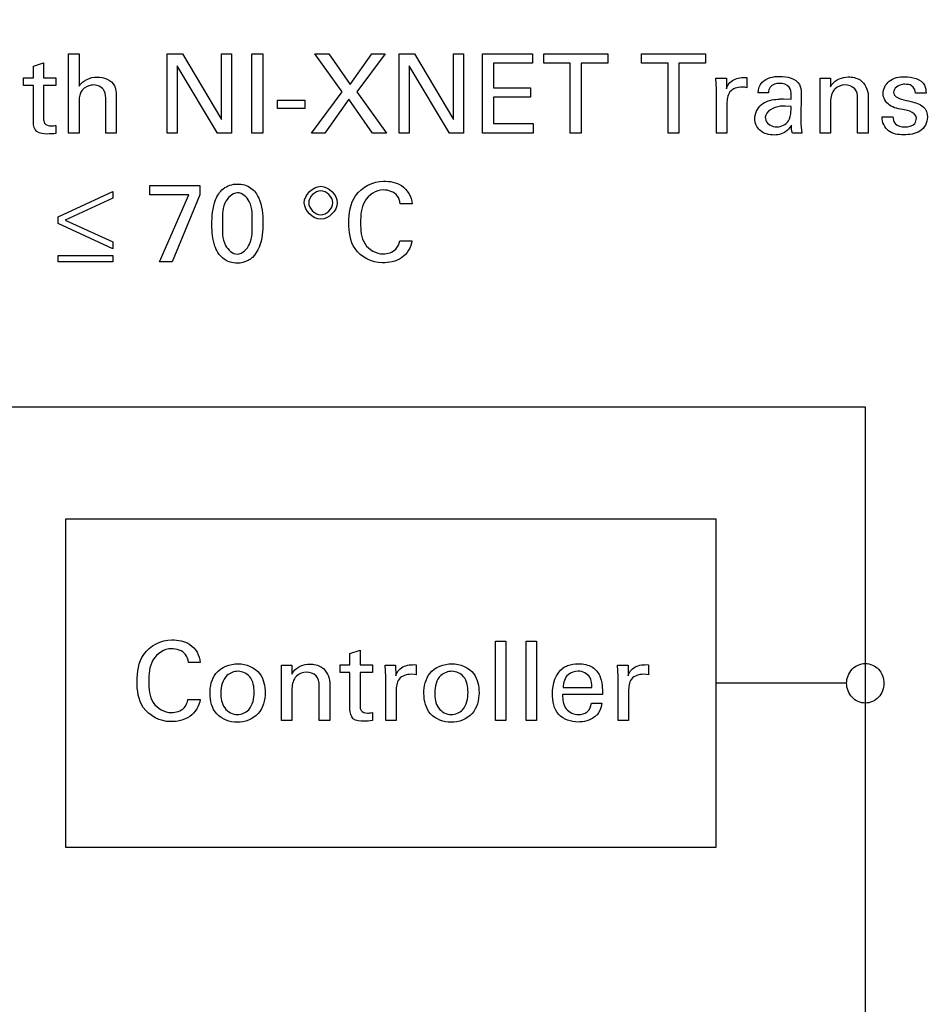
# Model space of a CAD drawing. Header units: inches. Extents: x 0 to 22, y 0 to 17.
# Tile 20 of 75: x 5.719 to 6.411, y 7.712 to 8.457. Entities that reach past the tile are written whole.
import ezdxf

# ---------------------------------------------------------------- set-up
doc = ezdxf.new("R2010")
doc.units = ezdxf.units.IN
doc.header["$LTSCALE"] = 1.21
doc.header["$MEASUREMENT"] = 0
doc.layers.get('0').update_dxf_attribs({"linetype": 'CONTINUOUS'})
doc.layers.add('DIMENSIONS', color=7, linetype='CONTINUOUS')
doc.styles.get("Standard").update_dxf_attribs({"font": 'txt', "width": 0.8})
doc.dimstyles.new('DIMSTYLE_1', dxfattribs={"dimtxt": 0.125, "dimasz": 0.18, "dimexe": 0.125, "dimexo": 0.0625, "dimgap": 0.0625, "dimtad": 0, "dimtih": 1, "dimtoh": 1, "dimzin": 4, "dimdsep": 46, "dimtxsty": 'STANDARD', "dimblk": '_FILLED', "dimblk1": '_FILLED', "dimblk2": '_FILLED', "dimcen": 0.09, "dimadec": 0, "dimazin": 0, "dimtp": 0.001, "dimtm": 0.001, "dimtfac": 1, "dimtofl": 0, "dimtmove": 0, "dimatfit": 3, "dimldrblk": '_FILLED', "dimfxl": 1, "dimtolj": 1, "dimtzin": 4, "dimarcsym": 0})

# ---------------------------------------------------------------- blocks, each defined once
blk = doc.blocks.new('_FILLED')
at = {"color": 0, "linetype": 'BYBLOCK'}
blk.add_solid([(0, 0), (-1, 0.1736), (-1, -0.1736)], dxfattribs=at)
blk = doc.blocks.new('*D16')
at = {"layer": 'DIMENSIONS', "color": 2, "linetype": 'CONTINUOUS'}
for p, q in [((4.94006, 6.91971), (4.94006, 9.91637)), ((7.84906, 8.95887), (7.84906, 9.91637)), ((4.94006, 9.79137), (5.76956, 9.79137)), ((7.84906, 9.79137), (7.01956, 9.79137))]:
    blk.add_line(p, q, dxfattribs=at)
at = {"layer": 'DIMENSIONS', "color": 2, "linetype": 'CONTINUOUS', "xscale": 0.18, "yscale": 0.18, "zscale": 0.18, "rotation": 180}
blk.add_blockref('_FILLED', (4.94006, 9.79137), dxfattribs=at)
at = {"layer": 'DIMENSIONS', "color": 2, "linetype": 'CONTINUOUS', "xscale": 0.18, "yscale": 0.18, "zscale": 0.18}
blk.add_blockref('_FILLED', (7.84906, 9.79137), dxfattribs=at)
at = {"layer": 'DIMENSIONS', "color": 2, "linetype": 'CONTINUOUS', "insert": (6.39456, 9.85387), "char_height": 0.125, "width": 1.125, "attachment_point": 2, "line_spacing_factor": 0.9}
blk.add_mtext('2.91{\\Ftxt.shx;\\W1.000000;\\H0.125000; }[73.9]', dxfattribs=at)

msp = doc.modelspace()

# ---------------------------------------------------------------- linework, layer by layer
at = {"color": 40, "linetype": 'CONTINUOUS'}
for p, q in [((5.75652, 8.37104), (5.75652, 8.43109)), ((5.75652, 8.43109), (5.76443, 8.43109)), ((5.76443, 8.43109), (5.76443, 8.40668)), ((5.83111, 8.37104), (5.83111, 8.43117)), ((5.83111, 8.43117), (5.84269, 8.43117)), ((5.84269, 8.43117), (5.87226, 8.38145)), ((5.87226, 8.38145), (5.87226, 8.43117)), ((5.87226, 8.43117), (5.87992, 8.43117)), ((5.87992, 8.43117), (5.87992, 8.37104)), ((5.89529, 8.37104), (5.89529, 8.43117)), ((5.89529, 8.43117), (5.90362, 8.43117)), ((5.90362, 8.43117), (5.90362, 8.37104)), ((5.96373, 8.40252), (5.94291, 8.43117)), ((5.94291, 8.43117), (5.95357, 8.43117)), ((5.95357, 8.43117), (5.96981, 8.40802)), ((5.96981, 8.40802), (5.98605, 8.43117)), ((5.99613, 8.43117), (5.97473, 8.40235)), ((5.98605, 8.43117), (5.99613, 8.43117)), ((6.00684, 8.37104), (6.00684, 8.43117)), ((6.00684, 8.43117), (6.01842, 8.43117)), ((6.01842, 8.43117), (6.04799, 8.38145)), ((6.04799, 8.38145), (6.04799, 8.43117)), ((6.04799, 8.43117), (6.05565, 8.43117)), ((6.05565, 8.43117), (6.05565, 8.37104)), ((6.07003, 8.37104), (6.07003, 8.43117)), ((6.07003, 8.43117), (6.10776, 8.43117)), ((6.10776, 8.43117), (6.10776, 8.42409)), ((6.11632, 8.42409), (6.11632, 8.43117)), ((6.11632, 8.43117), (6.16487, 8.43117)), ((6.16487, 8.43117), (6.16487, 8.42409)), ((6.19032, 8.42409), (6.19032, 8.43117)), ((6.19032, 8.43117), (6.23887, 8.43117)), ((6.23887, 8.43117), (6.23887, 8.42409)), ((5.7298, 8.42176), (5.73754, 8.42426)), ((5.73754, 8.42426), (5.73754, 8.41301)), ((6.07836, 8.42409), (6.07836, 8.40535)), ((6.10776, 8.42409), (6.07836, 8.42409)), ((6.13647, 8.42409), (6.11632, 8.42409)), ((6.13647, 8.37104), (6.13647, 8.42409)), ((6.14472, 8.42409), (6.14472, 8.37104)), ((6.16487, 8.42409), (6.14472, 8.42409)), ((6.21048, 8.42409), (6.19032, 8.42409)), ((6.21048, 8.37104), (6.21048, 8.42409)), ((6.21872, 8.42409), (6.21872, 8.37104)), ((6.23887, 8.42409), (6.21872, 8.42409)), ((5.7298, 8.41301), (5.7298, 8.42176)), ((5.83869, 8.42209), (5.83869, 8.37104)), ((5.86926, 8.37104), (5.83869, 8.42209)), ((6.01443, 8.42209), (6.01443, 8.37104)), ((6.04499, 8.37104), (6.01443, 8.42209)), ((5.72239, 8.40726), (5.72239, 8.41301)), ((5.72239, 8.41301), (5.7298, 8.41301)), ((5.73754, 8.41301), (5.74688, 8.41301)), ((5.74688, 8.41301), (5.74688, 8.40726)), ((6.24677, 8.41284), (6.25468, 8.41284)), ((6.24718, 8.40435), (6.24677, 8.41284)), ((6.25468, 8.41284), (6.25484, 8.40477)), ((6.27025, 8.41318), (6.27025, 8.40551)), ((6.32569, 8.40802), (6.3256, 8.41284)), ((6.3256, 8.41284), (6.33343, 8.41284)), ((6.33343, 8.41284), (6.33351, 8.4061)), ((5.7298, 8.40726), (5.72239, 8.40726)), ((5.7298, 8.37936), (5.7298, 8.40726)), ((5.73754, 8.40726), (5.73754, 8.3822)), ((5.74688, 8.40726), (5.73754, 8.40726)), ((5.94041, 8.37104), (5.96373, 8.40252)), ((5.97473, 8.40235), (5.99722, 8.37104)), ((6.07836, 8.40535), (6.10635, 8.40535)), ((6.10635, 8.40535), (6.10635, 8.39835)), ((6.24718, 8.37104), (6.24718, 8.40435)), ((6.26875, 8.40585), (6.2665, 8.40593)), ((6.27025, 8.40551), (6.26875, 8.40585)), ((6.28656, 8.40168), (6.27873, 8.40168)), ((6.31138, 8.40152), (6.31104, 8.38153)), ((6.32569, 8.37104), (6.32569, 8.40802)), ((6.40587, 8.40127), (6.39787, 8.40127)), ((5.78459, 8.37104), (5.78459, 8.39577)), ((5.79259, 8.39719), (5.79259, 8.37104)), ((5.91461, 8.38977), (5.91461, 8.39611)), ((5.91461, 8.39611), (5.93551, 8.39611)), ((5.93551, 8.39611), (5.93551, 8.38977)), ((5.96881, 8.39685), (5.95049, 8.37104)), ((5.98672, 8.37104), (5.96881, 8.39685)), ((6.07836, 8.39835), (6.07836, 8.37837)), ((6.10635, 8.39835), (6.07836, 8.39835)), ((6.2551, 8.39327), (6.2551, 8.37104)), ((6.29805, 8.39702), (6.30372, 8.39677)), ((6.33351, 8.3951), (6.33351, 8.37104)), ((6.35408, 8.37104), (6.35408, 8.39761)), ((6.36208, 8.39944), (6.36208, 8.37104)), ((5.76443, 8.39319), (5.76443, 8.37104)), ((5.93551, 8.38977), (5.91461, 8.38977)), ((6.30372, 8.39136), (6.29922, 8.3916)), ((6.07836, 8.37837), (6.10843, 8.37837)), ((6.10843, 8.37837), (6.10843, 8.37104)), ((6.37255, 8.38345), (6.38079, 8.38345)), ((5.74688, 8.37703), (5.74688, 8.37095)), ((5.76443, 8.37104), (5.75652, 8.37104)), ((5.79259, 8.37104), (5.78459, 8.37104)), ((5.83869, 8.37104), (5.83111, 8.37104)), ((5.87992, 8.37104), (5.86926, 8.37104)), ((5.90362, 8.37104), (5.89529, 8.37104)), ((5.95049, 8.37104), (5.94041, 8.37104)), ((5.99722, 8.37104), (5.98672, 8.37104)), ((6.01443, 8.37104), (6.00684, 8.37104)), ((6.05565, 8.37104), (6.04499, 8.37104)), ((6.10843, 8.37104), (6.07003, 8.37104)), ((6.14472, 8.37104), (6.13647, 8.37104)), ((6.21872, 8.37104), (6.21048, 8.37104)), ((6.2551, 8.37104), (6.24718, 8.37104)), ((6.31172, 8.37104), (6.30464, 8.37104)), ((6.33351, 8.37104), (6.32569, 8.37104)), ((6.36208, 8.37104), (6.35408, 8.37104)), ((5.7485, 8.30788), (5.78989, 8.32704)), ((5.78989, 8.32704), (5.78989, 8.32187)), ((5.81791, 8.32453), (5.81791, 8.33145)), ((5.81791, 8.33145), (5.85597, 8.33145)), ((5.85597, 8.33145), (5.85597, 8.32445)), ((5.78989, 8.32187), (5.75383, 8.30529)), ((5.84756, 8.32453), (5.81791, 8.32453)), ((5.82541, 8.27381), (5.84756, 8.32453)), ((5.85597, 8.32445), (5.83482, 8.27381)), ((6.01664, 8.3177), (6.00772, 8.3177)), ((5.7485, 8.30272), (5.7485, 8.30788)), ((5.75383, 8.30529), (5.78989, 8.28872)), ((5.78989, 8.28356), (5.7485, 8.30272)), ((6.00731, 8.28963), (6.01647, 8.28963)), ((5.78989, 8.28872), (5.78989, 8.28356)), ((5.7485, 8.27381), (5.7485, 8.27839)), ((5.7485, 8.27839), (5.78989, 8.27839)), ((5.78989, 8.27839), (5.78989, 8.27381)), ((5.78989, 8.27381), (5.7485, 8.27381)), ((5.83482, 8.27381), (5.82541, 8.27381)), ((5.3593, 8.16383), (6.35988, 8.16383)), ((6.35988, 8.16383), (6.35988, 7.06731)), ((5.75444, 7.83025), (5.75444, 8.07906)), ((5.75444, 8.07906), (6.24667, 8.07906)), ((6.24667, 8.07906), (6.24667, 7.83025)), ((6.07976, 7.92654), (6.07976, 7.98658)), ((6.07976, 7.98658), (6.08759, 7.98658)), ((6.08759, 7.98658), (6.08759, 7.92654)), ((6.10292, 7.92654), (6.10292, 7.98658)), ((6.10292, 7.98658), (6.11075, 7.98658)), ((6.11075, 7.98658), (6.11075, 7.92654)), ((5.96951, 7.97726), (5.97725, 7.97976)), ((5.96951, 7.96851), (5.96951, 7.97726)), ((5.97725, 7.97976), (5.97725, 7.96851)), ((5.85623, 7.97043), (5.84732, 7.97043)), ((5.91784, 7.96351), (5.91775, 7.96835)), ((5.91775, 7.96835), (5.92559, 7.96835)), ((5.92559, 7.96835), (5.92567, 7.9616)), ((5.96209, 7.96276), (5.96209, 7.96851)), ((5.96209, 7.96851), (5.96951, 7.96851)), ((5.97725, 7.96851), (5.98658, 7.96851)), ((5.98658, 7.96851), (5.98658, 7.96276)), ((5.99626, 7.96835), (6.00417, 7.96835)), ((5.99667, 7.95985), (5.99626, 7.96835)), ((6.00417, 7.96835), (6.00434, 7.96027)), ((6.01974, 7.96868), (6.01974, 7.96101)), ((6.17226, 7.96835), (6.18017, 7.96835)), ((6.17267, 7.95985), (6.17226, 7.96835)), ((6.18017, 7.96835), (6.18034, 7.96027)), ((6.19574, 7.96868), (6.19574, 7.96101)), ((5.91784, 7.92654), (5.91784, 7.96351)), ((5.96951, 7.96276), (5.96209, 7.96276)), ((5.96951, 7.93486), (5.96951, 7.96276)), ((5.97725, 7.96276), (5.97725, 7.9377)), ((5.98658, 7.96276), (5.97725, 7.96276)), ((6.01824, 7.96135), (6.01599, 7.96144)), ((6.01974, 7.96101), (6.01824, 7.96135)), ((6.19424, 7.96135), (6.19199, 7.96144)), ((6.19574, 7.96101), (6.19424, 7.96135)), ((5.95424, 7.95494), (5.95424, 7.92654)), ((5.99667, 7.92654), (5.99667, 7.95985)), ((6.17267, 7.92654), (6.17267, 7.95985)), ((6.34574, 7.95464), (6.24667, 7.95464)), ((5.92567, 7.95061), (5.92567, 7.92654)), ((5.94624, 7.92654), (5.94624, 7.95311)), ((6.00459, 7.94878), (6.00459, 7.92654)), ((6.16074, 7.94603), (6.13067, 7.94603)), ((6.131, 7.95152), (6.15274, 7.95152)), ((6.18059, 7.94878), (6.18059, 7.92654)), ((5.84691, 7.94236), (5.85607, 7.94236)), ((6.15249, 7.93961), (6.16032, 7.93961)), ((5.98658, 7.93253), (5.98658, 7.92646)), ((5.92567, 7.92654), (5.91784, 7.92654)), ((5.95424, 7.92654), (5.94624, 7.92654)), ((6.00459, 7.92654), (5.99667, 7.92654)), ((6.08759, 7.92654), (6.07976, 7.92654)), ((6.11075, 7.92654), (6.10292, 7.92654)), ((6.18059, 7.92654), (6.17267, 7.92654)), ((6.24667, 7.83025), (5.75444, 7.83025))]:
    msp.add_line(p, q, dxfattribs=at)
for points in [[(5.76443, 8.40668), (5.767, 8.41106), (5.77293, 8.4136), (5.77801, 8.4136)], [(5.77801, 8.4136), (5.78293, 8.4136), (5.78906, 8.41137), (5.79117, 8.40693)], [(6.26484, 8.41301), (6.26663, 8.41327), (6.26845, 8.4133), (6.27025, 8.41318)], [(6.27873, 8.40168), (6.27905, 8.40447), (6.27982, 8.40746), (6.28165, 8.4096)], [(6.28165, 8.4096), (6.28483, 8.41311), (6.2904, 8.41409), (6.29514, 8.41409)], [(6.30221, 8.40601), (6.30065, 8.40807), (6.29755, 8.40876), (6.29497, 8.40876)], [(6.29514, 8.41409), (6.30049, 8.41409), (6.30746, 8.41266), (6.30997, 8.40793)], [(6.38971, 8.41385), (6.39518, 8.41385), (6.40233, 8.41225), (6.40478, 8.40735)], [(5.76576, 8.40202), (5.76429, 8.39943), (5.76443, 8.39617), (5.76443, 8.39319)], [(6.30997, 8.40793), (6.31099, 8.406), (6.31138, 8.40371), (6.31138, 8.40152)], [(6.35184, 8.40477), (6.34993, 8.4066), (6.34707, 8.4076), (6.34442, 8.4076)], [(6.35408, 8.39761), (6.35408, 8.40011), (6.3536, 8.403), (6.35184, 8.40477)], [(6.3813, 8.4021), (6.3813, 8.39945), (6.38465, 8.39746), (6.38721, 8.39677)], [(6.40478, 8.40735), (6.40565, 8.40548), (6.40587, 8.40333), (6.40587, 8.40127)], [(6.40378, 8.39102), (6.40583, 8.38913), (6.40694, 8.38606), (6.40694, 8.38328)], [(6.29281, 8.37586), (6.29614, 8.37586), (6.29989, 8.37758), (6.30172, 8.38036)], [(6.38996, 8.37586), (6.39256, 8.37586), (6.39566, 8.3765), (6.39729, 8.37853)], [(6.39729, 8.37853), (6.39813, 8.37962), (6.39862, 8.38107), (6.39862, 8.38245)], [(6.40694, 8.38328), (6.40694, 8.37928), (6.40468, 8.37481), (6.40128, 8.3727)], [(5.74688, 8.37095), (5.74474, 8.37057), (5.74255, 8.37045), (5.74038, 8.37045)], [(5.74313, 8.37662), (5.74438, 8.37662), (5.74565, 8.37673), (5.74688, 8.37703)], [(6.30464, 8.37104), (6.30407, 8.37305), (6.30388, 8.37518), (6.30388, 8.37728)], [(6.40128, 8.3727), (6.39767, 8.37048), (6.39311, 8.36987), (6.38887, 8.36987)], [(5.93499, 8.31837), (5.93492, 8.32426), (5.9416, 8.33087), (5.94749, 8.33087)], [(5.9474, 8.32753), (5.94311, 8.32753), (5.93825, 8.32267), (5.93833, 8.31837)], [(5.95665, 8.31837), (5.95665, 8.32271), (5.95174, 8.32753), (5.9474, 8.32753)], [(5.94749, 8.33087), (5.95338, 8.33087), (5.95998, 8.32426), (5.95998, 8.31837)], [(5.94749, 8.30588), (5.9416, 8.30588), (5.93499, 8.31248), (5.93499, 8.31837)], [(5.93833, 8.31837), (5.93833, 8.31405), (5.94317, 8.30921), (5.94749, 8.30921)], [(5.94749, 8.30921), (5.95181, 8.30921), (5.95665, 8.31405), (5.95665, 8.31837)], [(5.95998, 8.31837), (5.95998, 8.31248), (5.95338, 8.30588), (5.94749, 8.30588)], [(6.00439, 8.28331), (6.00597, 8.28501), (6.0069, 8.28735), (6.00731, 8.28963)], [(5.99464, 8.27973), (5.99811, 8.27973), (6.00198, 8.28082), (6.00439, 8.28331)], [(6.01433, 7.96851), (6.01612, 7.96876), (6.01794, 7.96879), (6.01974, 7.96868)], [(6.19033, 7.96851), (6.19212, 7.96876), (6.19394, 7.96879), (6.19574, 7.96868)], [(5.94399, 7.96027), (5.94208, 7.9621), (5.93923, 7.9631), (5.93658, 7.9631)], [(6.12293, 7.94669), (6.12293, 7.9538), (6.12534, 7.96228), (6.13117, 7.96635)], [(5.94624, 7.95311), (5.94624, 7.95561), (5.94576, 7.9585), (5.94399, 7.96027)], [(5.84399, 7.93603), (5.84557, 7.93774), (5.8465, 7.94008), (5.84691, 7.94236)], [(5.83424, 7.93245), (5.83771, 7.93245), (5.84158, 7.93355), (5.84399, 7.93603)], [(5.98283, 7.93211), (5.98409, 7.93211), (5.98536, 7.93223), (5.98658, 7.93253)], [(5.98658, 7.92646), (5.98445, 7.92607), (5.98226, 7.92595), (5.98009, 7.92595)]]:
    msp.add_open_spline(points, degree=3, dxfattribs=at)
for points, knots in [([(6.25484, 8.40477), (6.25518, 8.40608), (6.25704, 8.41033), (6.26172, 8.41257), (6.26484, 8.41301)], [0, 0, 0, 0, 0.299748, 1, 1, 1, 1]), ([(6.29497, 8.40876), (6.2924, 8.40876), (6.2876, 8.40743), (6.28663, 8.40313), (6.28656, 8.40168)], [0, 0, 0, 0, 0.639201, 1, 1, 1, 1]), ([(6.33351, 8.4061), (6.33386, 8.40676), (6.33643, 8.41136), (6.34242, 8.41368), (6.34692, 8.41368)], [0, 0, 0, 0, 0.142191, 1, 1, 1, 1]), ([(6.34692, 8.41368), (6.35001, 8.41368), (6.35804, 8.41227), (6.36208, 8.40391), (6.36208, 8.39944)], [0, 0, 0, 0, 0.408531, 1, 1, 1, 1]), ([(6.37338, 8.40119), (6.37338, 8.40461), (6.37743, 8.41241), (6.38561, 8.41385), (6.38971, 8.41385)], [0, 0, 0, 0, 0.455266, 1, 1, 1, 1]), ([(5.7756, 8.4076), (5.7743, 8.4076), (5.77038, 8.40709), (5.76701, 8.4043), (5.76576, 8.40202)], [0, 0, 0, 0, 0.332944, 1, 1, 1, 1]), ([(5.78459, 8.39577), (5.78459, 8.39824), (5.78475, 8.40422), (5.77862, 8.4076), (5.7756, 8.4076)], [0, 0, 0, 0, 0.449351, 1, 1, 1, 1]), ([(5.79117, 8.40693), (5.79139, 8.40649), (5.79266, 8.40342), (5.79259, 8.39999), (5.79259, 8.39719)], [0, 0, 0, 0, 0.149796, 1, 1, 1, 1]), ([(6.2665, 8.40593), (6.26321, 8.40593), (6.25575, 8.40372), (6.2551, 8.39637), (6.2551, 8.39327)], [0, 0, 0, 0, 0.515075, 1, 1, 1, 1]), ([(6.30372, 8.39677), (6.30372, 8.39789), (6.30373, 8.40096), (6.3035, 8.40445), (6.30221, 8.40601)], [0, 0, 0, 0, 0.356869, 1, 1, 1, 1]), ([(6.34442, 8.4076), (6.3417, 8.4076), (6.33526, 8.40512), (6.33351, 8.39843), (6.33351, 8.3951)], [0, 0, 0, 0, 0.450718, 1, 1, 1, 1]), ([(6.38945, 8.3887), (6.38558, 8.38958), (6.37786, 8.39034), (6.37338, 8.39786), (6.37338, 8.40119)], [0, 0, 0, 0, 0.543898, 1, 1, 1, 1]), ([(6.38979, 8.4081), (6.38918, 8.4081), (6.38569, 8.40807), (6.3813, 8.40507), (6.3813, 8.4021)], [0, 0, 0, 0, 0.169503, 1, 1, 1, 1]), ([(6.39787, 8.40127), (6.39796, 8.40342), (6.39586, 8.40791), (6.39155, 8.4081), (6.38979, 8.4081)], [0, 0, 0, 0, 0.549472, 1, 1, 1, 1]), ([(6.27623, 8.38203), (6.27623, 8.38297), (6.27665, 8.38784), (6.28017, 8.3923), (6.28356, 8.39427)], [0, 0, 0, 0, 0.193694, 1, 1, 1, 1]), ([(6.28356, 8.39427), (6.28699, 8.39617), (6.29213, 8.39689), (6.29704, 8.39702), (6.29805, 8.39702)], [0, 0, 0, 0, 0.794837, 1, 1, 1, 1]), ([(6.38721, 8.39677), (6.38959, 8.39621), (6.39518, 8.39483), (6.40128, 8.39336), (6.40378, 8.39102)], [0, 0, 0, 0, 0.416384, 1, 1, 1, 1]), ([(6.29922, 8.3916), (6.29799, 8.3916), (6.29231, 8.39169), (6.28414, 8.38782), (6.28414, 8.38311)], [0, 0, 0, 0, 0.207172, 1, 1, 1, 1]), ([(6.30172, 8.38036), (6.30303, 8.38248), (6.30362, 8.38639), (6.30368, 8.3901), (6.30372, 8.39136)], [0, 0, 0, 0, 0.663378, 1, 1, 1, 1]), ([(6.39862, 8.38245), (6.39862, 8.38489), (6.39442, 8.38789), (6.39082, 8.38839), (6.38945, 8.3887)], [0, 0, 0, 0, 0.635878, 1, 1, 1, 1]), ([(5.74038, 8.37045), (5.73765, 8.37045), (5.73143, 8.37073), (5.7298, 8.37687), (5.7298, 8.37936)], [0, 0, 0, 0, 0.522835, 1, 1, 1, 1]), ([(5.73754, 8.3822), (5.73754, 8.38099), (5.73767, 8.37761), (5.74137, 8.37662), (5.74313, 8.37662)], [0, 0, 0, 0, 0.407941, 1, 1, 1, 1]), ([(6.29097, 8.3697), (6.28713, 8.3697), (6.27935, 8.37138), (6.27623, 8.37885), (6.27623, 8.38203)], [0, 0, 0, 0, 0.547266, 1, 1, 1, 1]), ([(6.28414, 8.38311), (6.28414, 8.38235), (6.2847, 8.37828), (6.28958, 8.37586), (6.29281, 8.37586)], [0, 0, 0, 0, 0.191083, 1, 1, 1, 1]), ([(6.31104, 8.38153), (6.31104, 8.38109), (6.31113, 8.37758), (6.3113, 8.37407), (6.31172, 8.37104)], [0, 0, 0, 0, 0.125793, 1, 1, 1, 1]), ([(6.38887, 8.36987), (6.38495, 8.36987), (6.37631, 8.371), (6.37252, 8.37956), (6.37255, 8.38345)], [0, 0, 0, 0, 0.502108, 1, 1, 1, 1]), ([(6.38079, 8.38345), (6.38075, 8.38169), (6.38221, 8.37692), (6.38732, 8.37586), (6.38996, 8.37586)], [0, 0, 0, 0, 0.399946, 1, 1, 1, 1]), ([(6.30388, 8.37728), (6.30307, 8.37577), (6.30003, 8.37142), (6.29444, 8.3697), (6.29097, 8.3697)], [0, 0, 0, 0, 0.330897, 1, 1, 1, 1]), ([(5.96875, 8.30321), (5.96875, 8.31027), (5.97092, 8.32646), (5.9871, 8.33478), (5.99507, 8.33478)], [0, 0, 0, 0, 0.469738, 1, 1, 1, 1]), ([(5.99507, 8.33478), (5.99973, 8.33478), (6.01031, 8.33314), (6.01622, 8.32297), (6.01664, 8.3177)], [0, 0, 0, 0, 0.469016, 1, 1, 1, 1]), ([(5.86499, 8.30196), (5.86499, 8.30821), (5.86574, 8.31809), (5.87288, 8.33031), (5.88054, 8.33262), (5.88432, 8.33262)], [0, 0, 0, 0, 0.464312, 0.719425, 1, 1, 1, 1]), ([(5.88432, 8.33262), (5.8879, 8.33262), (5.89507, 8.3308), (5.90287, 8.31947), (5.90364, 8.30963), (5.90364, 8.3033)], [0, 0, 0, 0, 0.273476, 0.516326, 1, 1, 1, 1]), ([(5.99473, 8.32811), (5.98925, 8.32811), (5.97806, 8.32045), (5.97766, 8.30878), (5.97766, 8.3033)], [0, 0, 0, 0, 0.499858, 1, 1, 1, 1]), ([(6.00772, 8.3177), (6.00738, 8.31981), (6.00558, 8.32598), (5.9986, 8.32811), (5.99473, 8.32811)], [0, 0, 0, 0, 0.35594, 1, 1, 1, 1]), ([(5.8844, 8.32595), (5.88028, 8.32595), (5.87224, 8.31706), (5.87299, 8.30764), (5.87299, 8.30238)], [0, 0, 0, 0, 0.439117, 1, 1, 1, 1]), ([(5.89556, 8.30255), (5.89556, 8.30823), (5.89655, 8.318), (5.88807, 8.32595), (5.8844, 8.32595)], [0, 0, 0, 0, 0.60775, 1, 1, 1, 1]), ([(5.86874, 8.28222), (5.86822, 8.28328), (5.86556, 8.28948), (5.86499, 8.29641), (5.86499, 8.30196)], [0, 0, 0, 0, 0.175034, 1, 1, 1, 1]), ([(5.87299, 8.30238), (5.87299, 8.29691), (5.87228, 8.2874), (5.88054, 8.27956), (5.88423, 8.27956)], [0, 0, 0, 0, 0.596599, 1, 1, 1, 1]), ([(5.88423, 8.27956), (5.88824, 8.27956), (5.89614, 8.28814), (5.89556, 8.29738), (5.89556, 8.30255)], [0, 0, 0, 0, 0.436656, 1, 1, 1, 1]), ([(5.90364, 8.3033), (5.90364, 8.30024), (5.90334, 8.29109), (5.90018, 8.28131), (5.89565, 8.27706)], [0, 0, 0, 0, 0.330236, 1, 1, 1, 1]), ([(5.99398, 8.2729), (5.98624, 8.2729), (5.97059, 8.28093), (5.96875, 8.29652), (5.96875, 8.30321)], [0, 0, 0, 0, 0.536088, 1, 1, 1, 1]), ([(5.97766, 8.3033), (5.97766, 8.29784), (5.97815, 8.28619), (5.98945, 8.27973), (5.99464, 8.27973)], [0, 0, 0, 0, 0.512381, 1, 1, 1, 1]), ([(6.01647, 8.28963), (6.01594, 8.28466), (6.00968, 8.27482), (5.99904, 8.2729), (5.99398, 8.2729)], [0, 0, 0, 0, 0.497425, 1, 1, 1, 1]), ([(5.88415, 8.27265), (5.88237, 8.27265), (5.87609, 8.27345), (5.87072, 8.27821), (5.86874, 8.28222)], [0, 0, 0, 0, 0.285098, 1, 1, 1, 1]), ([(5.89565, 8.27706), (5.8947, 8.27617), (5.89131, 8.27368), (5.88702, 8.27265), (5.88415, 8.27265)], [0, 0, 0, 0, 0.312388, 1, 1, 1, 1]), ([(5.80834, 7.95594), (5.80834, 7.96299), (5.81051, 7.97919), (5.8267, 7.9875), (5.83466, 7.9875)], [0, 0, 0, 0, 0.469717, 1, 1, 1, 1]), ([(5.83466, 7.9875), (5.83932, 7.9875), (5.84991, 7.98587), (5.85582, 7.97569), (5.85623, 7.97043)], [0, 0, 0, 0, 0.469147, 1, 1, 1, 1]), ([(5.83433, 7.98084), (5.82885, 7.98084), (5.81766, 7.97318), (5.81726, 7.96151), (5.81726, 7.95602)], [0, 0, 0, 0, 0.499752, 1, 1, 1, 1]), ([(5.84732, 7.97043), (5.84698, 7.97254), (5.84518, 7.9787), (5.83819, 7.98084), (5.83433, 7.98084)], [0, 0, 0, 0, 0.356117, 1, 1, 1, 1]), ([(5.86359, 7.94694), (5.86359, 7.95219), (5.86606, 7.96462), (5.87872, 7.96942), (5.88483, 7.96942)], [0, 0, 0, 0, 0.462557, 1, 1, 1, 1]), ([(5.88483, 7.96942), (5.8909, 7.96942), (5.90315, 7.96438), (5.90532, 7.95244), (5.90532, 7.94752)], [0, 0, 0, 0, 0.552161, 1, 1, 1, 1]), ([(5.92567, 7.9616), (5.92601, 7.96226), (5.92859, 7.96686), (5.93458, 7.96918), (5.93908, 7.96918)], [0, 0, 0, 0, 0.142188, 1, 1, 1, 1]), ([(5.93908, 7.96918), (5.94217, 7.96918), (5.9502, 7.96777), (5.95424, 7.95942), (5.95424, 7.95494)], [0, 0, 0, 0, 0.408519, 1, 1, 1, 1]), ([(6.00434, 7.96027), (6.00467, 7.96158), (6.00653, 7.96583), (6.01121, 7.96807), (6.01433, 7.96851)], [0, 0, 0, 0, 0.299748, 1, 1, 1, 1]), ([(6.02559, 7.94694), (6.02559, 7.95219), (6.02806, 7.96462), (6.04072, 7.96942), (6.04683, 7.96942)], [0, 0, 0, 0, 0.462557, 1, 1, 1, 1]), ([(6.04683, 7.96942), (6.0529, 7.96942), (6.06515, 7.96438), (6.06732, 7.95244), (6.06732, 7.94752)], [0, 0, 0, 0, 0.552153, 1, 1, 1, 1]), ([(6.13117, 7.96635), (6.13213, 7.96703), (6.1357, 7.9689), (6.13978, 7.96942), (6.14258, 7.96942)], [0, 0, 0, 0, 0.297241, 1, 1, 1, 1]), ([(6.14258, 7.96942), (6.14628, 7.96942), (6.15324, 7.96827), (6.16074, 7.95885), (6.16085, 7.95082), (6.16074, 7.94603)], [0, 0, 0, 0, 0.32736, 0.575391, 1, 1, 1, 1]), ([(6.18034, 7.96027), (6.18067, 7.96158), (6.18253, 7.96583), (6.18721, 7.96807), (6.19033, 7.96851)], [0, 0, 0, 0, 0.29974, 1, 1, 1, 1]), ([(6.34574, 7.95465), (6.34574, 7.95844), (6.34856, 7.96622), (6.35623, 7.96965), (6.35987, 7.96965)], [0, 0, 0, 0, 0.510478, 1, 1, 1, 1]), ([(6.35987, 7.96965), (6.36352, 7.96965), (6.3712, 7.96623), (6.37402, 7.95844), (6.37402, 7.95465)], [0, 0, 0, 0, 0.489762, 1, 1, 1, 1]), ([(5.88483, 7.96369), (5.88183, 7.96369), (5.87378, 7.96073), (5.87175, 7.95205), (5.87175, 7.94744)], [0, 0, 0, 0, 0.394298, 1, 1, 1, 1]), ([(5.89699, 7.94778), (5.89699, 7.95188), (5.89589, 7.96012), (5.88807, 7.96369), (5.88483, 7.96369)], [0, 0, 0, 0, 0.559009, 1, 1, 1, 1]), ([(5.93658, 7.9631), (5.93385, 7.9631), (5.92741, 7.96062), (5.92567, 7.95394), (5.92567, 7.95061)], [0, 0, 0, 0, 0.450822, 1, 1, 1, 1]), ([(6.01599, 7.96144), (6.0127, 7.96144), (6.00524, 7.95922), (6.00459, 7.95188), (6.00459, 7.94878)], [0, 0, 0, 0, 0.515136, 1, 1, 1, 1]), ([(6.04683, 7.96369), (6.04383, 7.96369), (6.03578, 7.96073), (6.03375, 7.95205), (6.03375, 7.94744)], [0, 0, 0, 0, 0.394311, 1, 1, 1, 1]), ([(6.05899, 7.94778), (6.05899, 7.95188), (6.05789, 7.96012), (6.05007, 7.96369), (6.04683, 7.96369)], [0, 0, 0, 0, 0.559021, 1, 1, 1, 1]), ([(6.14241, 7.96385), (6.13974, 7.96385), (6.13317, 7.96179), (6.13107, 7.95498), (6.131, 7.95152)], [0, 0, 0, 0, 0.435745, 1, 1, 1, 1]), ([(6.15274, 7.95152), (6.1528, 7.95412), (6.15238, 7.96059), (6.14574, 7.96385), (6.14241, 7.96385)], [0, 0, 0, 0, 0.439108, 1, 1, 1, 1]), ([(6.19199, 7.96144), (6.1887, 7.96144), (6.18124, 7.95922), (6.18059, 7.95188), (6.18059, 7.94878)], [0, 0, 0, 0, 0.515136, 1, 1, 1, 1]), ([(5.83358, 7.92561), (5.82584, 7.92561), (5.81019, 7.93366), (5.80834, 7.94924), (5.80834, 7.95594)], [0, 0, 0, 0, 0.536057, 1, 1, 1, 1]), ([(5.81726, 7.95602), (5.81726, 7.95056), (5.81775, 7.93892), (5.82905, 7.93245), (5.83424, 7.93245)], [0, 0, 0, 0, 0.512313, 1, 1, 1, 1]), ([(6.35987, 7.93965), (6.35623, 7.93965), (6.34855, 7.94307), (6.34574, 7.95085), (6.34574, 7.95465)], [0, 0, 0, 0, 0.489367, 1, 1, 1, 1]), ([(6.37402, 7.95465), (6.37402, 7.95085), (6.3712, 7.94306), (6.36351, 7.93965), (6.35987, 7.93965)], [0, 0, 0, 0, 0.510392, 1, 1, 1, 1]), ([(5.88416, 7.92513), (5.87859, 7.92513), (5.86647, 7.92937), (5.86359, 7.9415), (5.86359, 7.94694)], [0, 0, 0, 0, 0.506087, 1, 1, 1, 1]), ([(5.87175, 7.94744), (5.87175, 7.94349), (5.87278, 7.93527), (5.88071, 7.93094), (5.88433, 7.93094)], [0, 0, 0, 0, 0.521339, 1, 1, 1, 1]), ([(5.90532, 7.94752), (5.90532, 7.94198), (5.90228, 7.92962), (5.88991, 7.92513), (5.88416, 7.92513)], [0, 0, 0, 0, 0.49108, 1, 1, 1, 1]), ([(5.88433, 7.93094), (5.88743, 7.93094), (5.8955, 7.93449), (5.89699, 7.94319), (5.89699, 7.94778)], [0, 0, 0, 0, 0.403662, 1, 1, 1, 1]), ([(6.04617, 7.92513), (6.04059, 7.92513), (6.02847, 7.92937), (6.02559, 7.9415), (6.02559, 7.94694)], [0, 0, 0, 0, 0.506087, 1, 1, 1, 1]), ([(6.03375, 7.94744), (6.03375, 7.94349), (6.03478, 7.93527), (6.04271, 7.93094), (6.04633, 7.93094)], [0, 0, 0, 0, 0.521339, 1, 1, 1, 1]), ([(6.06732, 7.94752), (6.06732, 7.94198), (6.06428, 7.92962), (6.05191, 7.92513), (6.04617, 7.92513)], [0, 0, 0, 0, 0.49108, 1, 1, 1, 1]), ([(6.04633, 7.93094), (6.04943, 7.93094), (6.0575, 7.93449), (6.05899, 7.94319), (6.05899, 7.94778)], [0, 0, 0, 0, 0.403677, 1, 1, 1, 1]), ([(6.14233, 7.92529), (6.13709, 7.92529), (6.12509, 7.92912), (6.12293, 7.94123), (6.12293, 7.94669)], [0, 0, 0, 0, 0.489775, 1, 1, 1, 1]), ([(6.13067, 7.94603), (6.1306, 7.94232), (6.13147, 7.93432), (6.13926, 7.93094), (6.14266, 7.93094)], [0, 0, 0, 0, 0.521248, 1, 1, 1, 1]), ([(5.85607, 7.94236), (5.85554, 7.93739), (5.84928, 7.92755), (5.83864, 7.92561), (5.83358, 7.92561)], [0, 0, 0, 0, 0.497543, 1, 1, 1, 1]), ([(6.14266, 7.93094), (6.14496, 7.93094), (6.15011, 7.93219), (6.15222, 7.93718), (6.15249, 7.93961)], [0, 0, 0, 0, 0.484088, 1, 1, 1, 1]), ([(6.16032, 7.93961), (6.16025, 7.93902), (6.1599, 7.93587), (6.15848, 7.93276), (6.15674, 7.93086)], [0, 0, 0, 0, 0.189121, 1, 1, 1, 1]), ([(5.98009, 7.92595), (5.97735, 7.92595), (5.97114, 7.92624), (5.96951, 7.93237), (5.96951, 7.93486)], [0, 0, 0, 0, 0.522827, 1, 1, 1, 1]), ([(5.97725, 7.9377), (5.97725, 7.93648), (5.97738, 7.9331), (5.98107, 7.93211), (5.98283, 7.93211)], [0, 0, 0, 0, 0.408371, 1, 1, 1, 1]), ([(6.15674, 7.93086), (6.15618, 7.93023), (6.15237, 7.92661), (6.14671, 7.92529), (6.14233, 7.92529)], [0, 0, 0, 0, 0.161831, 1, 1, 1, 1])]:
    msp.add_open_spline(points, degree=3, knots=knots, dxfattribs=at)

# ---------------------------------------------------------------- dimensions: what is measured, and where the dimension line sits
at = {"layer": 'DIMENSIONS', "color": 2, "linetype": 'CONTINUOUS'}
dim = msp.add_linear_dim(base=(4.94006, 9.79137), p1=(7.84906, 8.89637), p2=(4.94006, 6.85721), angle=180, dimstyle='DIMSTYLE_1', dxfattribs=at)
dim.commit()
dim.dimension.update_dxf_attribs({"geometry": '*D16', "text_midpoint": (6.39456, 9.79137), "dimtype": 160})

doc.saveas('drawing.dxf')
